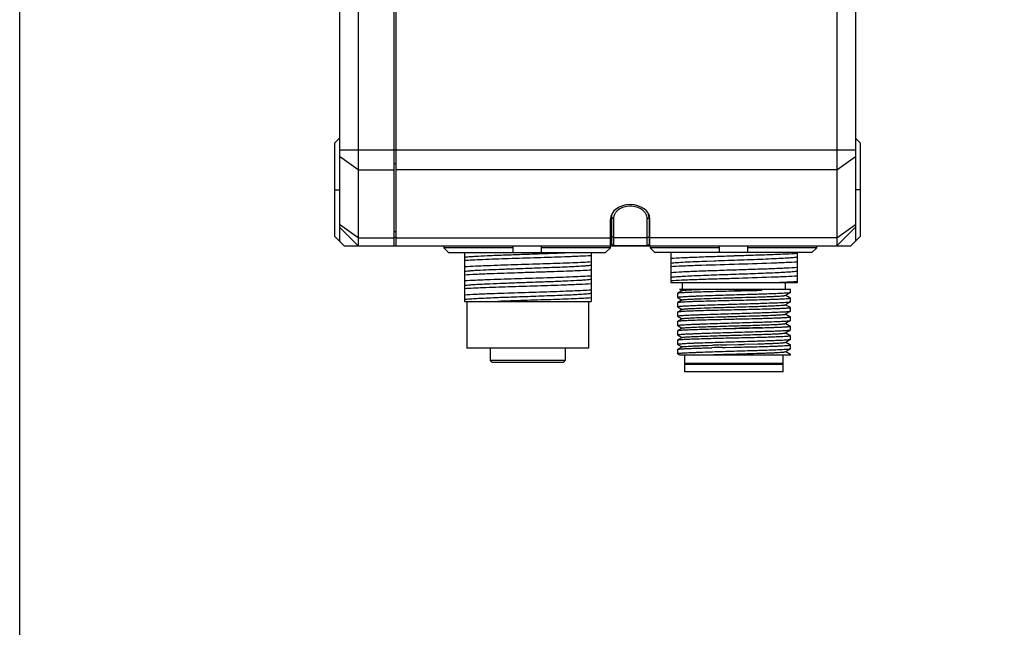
# Model space of a CAD drawing. Header units: millimetres. Extents: x 284 to 480, y -335 to -194.
# Tile 2 of 15: x 284 to 311, y -303 to -287. Entities that reach past the tile are written whole.
import ezdxf

# ---------------------------------------------------------------- set-up
doc = ezdxf.new("R2010")
doc.units = ezdxf.units.MM
doc.header["$LTSCALE"] = 23.1
doc.layers.get('0').update_dxf_attribs({"linetype": 'CONTINUOUS'})
doc.layers.add('00_COMPONENTS', color=7, linetype='CONTINUOUS')

msp = doc.modelspace()

# ---------------------------------------------------------------- linework, layer by layer
msp.add_lwpolyline([(284.4504, -193.6273), (479.5296, -193.6273), (479.5296, -335.4402), (284.4504, -335.4402)], close=True)
at = {"layer": '00_COMPONENTS', "color": 7}
for p, q in [((293.4723, -254.8258), (293.4723, -292.9258)), ((294.4223, -254.8258), (294.4223, -292.9258)), ((294.4723, -254.8008), (294.4723, -292.9258)), ((306.2223, -254.8008), (306.2223, -292.9258)), ((306.7223, -254.8008), (306.7223, -292.8008)), ((292.9723, -282.7262), (292.9723, -292.8008)), ((292.8473, -290.1758), (292.9723, -290.0508)), ((292.8473, -292.6758), (292.8473, -290.1758)), ((306.8473, -290.1758), (306.7223, -290.0508)), ((306.8473, -290.1758), (306.8473, -292.6758)), ((300.1973, -292.9258), (300.1973, -292.2107)), ((300.2223, -292.0926), (300.2223, -292.8753)), ((300.2723, -292.2005), (300.2723, -292.9253)), ((301.1723, -292.9253), (301.1723, -292.2005)), ((301.2223, -292.0926), (301.2223, -292.8753)), ((301.2473, -292.9258), (301.2473, -292.2107)), ((293.4723, -292.9258), (292.9723, -292.4258)), ((306.2223, -292.9258), (306.7223, -292.4258)), ((292.8473, -292.6758), (293.0973, -292.9258)), ((294.4723, -292.7008), (294.4223, -292.7008)), ((306.5973, -292.9258), (306.8473, -292.6758)), ((293.0973, -292.9258), (306.5973, -292.9258)), ((295.7538, -292.9258), (295.7538, -292.9758)), ((297.5973, -292.9758), (295.7538, -292.9758)), ((295.7538, -292.9758), (295.8806, -293.1008)), ((297.5973, -293.1008), (297.5973, -292.9258)), ((298.3473, -292.9258), (298.3473, -293.1008)), ((300.1908, -292.9758), (298.3473, -292.9758)), ((300.0639, -293.1008), (300.1908, -292.9758)), ((300.1908, -292.9758), (300.1908, -292.9258)), ((300.2723, -292.9253), (300.2223, -292.8753)), ((300.2223, -292.8753), (300.2228, -292.8763)), ((300.2228, -292.8763), (300.2448, -292.8979)), ((300.2448, -292.8979), (300.2637, -292.9166)), ((301.1723, -292.9253), (300.2723, -292.9253)), ((301.1723, -292.9253), (301.2223, -292.8753)), ((301.1871, -292.9105), (301.2061, -292.8917)), ((301.2061, -292.8917), (301.2218, -292.8763)), ((301.2218, -292.8763), (301.2223, -292.8753)), ((301.2538, -292.9258), (301.2538, -292.9758)), ((303.0973, -292.9758), (301.2538, -292.9758)), ((301.2538, -292.9758), (301.3806, -293.1008)), ((303.0973, -293.1008), (303.0973, -292.9258)), ((303.8473, -292.9258), (303.8473, -293.1008)), ((305.6908, -292.9758), (303.8473, -292.9758)), ((305.564, -293.1008), (305.6908, -292.9758)), ((305.6908, -292.9758), (305.6908, -292.9258)), ((295.8806, -293.1008), (300.064, -293.1008)), ((296.3005, -293.1008), (296.3005, -294.4009)), ((299.6755, -293.1008), (299.6755, -294.4008)), ((305.564, -293.1008), (301.3806, -293.1008)), ((301.8005, -293.1008), (301.8005, -293.9008)), ((302.7188, -293.3283), (302.7245, -293.3281)), ((302.7245, -293.3281), (302.7593, -293.3267)), ((302.7593, -293.3267), (302.7647, -293.3265)), ((302.7647, -293.3265), (302.9589, -293.3192)), ((302.9589, -293.3192), (302.9698, -293.3188)), ((302.9698, -293.3188), (302.9886, -293.3181)), ((302.9886, -293.3181), (302.9991, -293.3178)), ((302.9991, -293.3178), (303.0772, -293.3149)), ((303.0772, -293.3149), (303.0877, -293.3145)), ((303.0877, -293.3145), (303.1005, -293.3141)), ((303.1005, -293.3141), (303.1445, -293.3125)), ((303.4829, -293.1924), (303.488, -293.1922)), ((305.1755, -293.3429), (305.1755, -293.1008)), ((305.1755, -293.7179), (305.1755, -293.3436)), ((297.6769, -293.5276), (297.8608, -293.5212)), ((303.4829, -293.409), (303.488, -293.4088)), ((303.4829, -293.5673), (303.488, -293.5672)), ((303.4829, -293.7839), (303.488, -293.7838)), ((305.1755, -293.9008), (305.1755, -293.7186)), ((301.8005, -293.9008), (305.1755, -293.9008)), ((302.1026, -294.1126), (301.9898, -294.1778)), ((302.0324, -294.076), (302.0843, -294.106)), ((302.0325, -294.0758), (304.988, -294.0758)), ((302.0843, -294.106), (302.0991, -294.1146)), ((302.113, -294.0758), (302.113, -293.9008)), ((304.205, -294.0758), (304.2288, -294.1034)), ((304.2288, -294.0758), (304.2288, -294.1034)), ((304.863, -294.0758), (304.863, -293.9008)), ((304.988, -294.1673), (304.988, -294.0758)), ((296.3006, -294.4008), (299.6755, -294.4008)), ((296.363, -294.4008), (296.363, -295.6508)), ((299.613, -294.4008), (299.613, -295.6508)), ((301.988, -294.2995), (301.988, -294.1798)), ((301.9895, -294.3012), (301.997, -294.3055)), ((301.9895, -294.3012), (301.9921, -294.3023)), ((302.1025, -294.3626), (301.9897, -294.4278)), ((301.997, -294.3055), (302.0842, -294.3559)), ((302.0842, -294.3559), (302.0991, -294.3646)), ((304.8531, -294.2415), (304.9713, -294.1732)), ((304.8701, -294.2474), (304.8565, -294.2395)), ((304.9754, -294.3082), (304.8701, -294.2474)), ((304.9783, -294.3099), (304.9754, -294.3082)), ((304.9789, -294.3105), (304.9778, -294.3096)), ((304.988, -294.4173), (304.988, -294.3116)), ((301.988, -294.5495), (301.988, -294.4298)), ((301.9894, -294.5512), (301.997, -294.5555)), ((301.9894, -294.5512), (301.9921, -294.5523)), ((302.1025, -294.6126), (301.9898, -294.6777)), ((301.997, -294.5555), (302.0842, -294.6059)), ((302.0842, -294.6059), (302.0991, -294.6145)), ((304.8531, -294.4915), (304.9713, -294.4232)), ((304.8702, -294.4974), (304.8566, -294.4895)), ((304.9754, -294.5582), (304.8702, -294.4974)), ((304.9783, -294.5599), (304.9754, -294.5582)), ((304.9783, -294.5599), (304.9773, -294.5594)), ((304.9792, -294.5605), (304.9783, -294.5599)), ((304.988, -294.6673), (304.988, -294.5616)), ((301.988, -294.7995), (301.988, -294.6798)), ((301.988, -295.0495), (301.988, -294.9298)), ((301.9894, -294.8012), (301.997, -294.8055)), ((301.9894, -294.8012), (301.9921, -294.8023)), ((302.1026, -294.8625), (301.9898, -294.9277)), ((301.997, -294.8055), (302.0842, -294.8559)), ((302.0842, -294.8559), (302.0991, -294.8646)), ((304.8531, -294.7415), (304.9713, -294.6732)), ((304.8532, -294.9915), (304.9717, -294.923)), ((304.8701, -294.7474), (304.8566, -294.7395)), ((304.9754, -294.8082), (304.8701, -294.7474)), ((304.9783, -294.8099), (304.9754, -294.8082)), ((304.9789, -294.8104), (304.9777, -294.8095)), ((304.988, -294.9173), (304.988, -294.8116)), ((301.988, -295.0495), (301.9895, -295.0511)), ((301.988, -295.2995), (301.988, -295.1798)), ((301.9895, -295.0511), (301.9975, -295.0558)), ((302.1025, -295.1126), (301.9898, -295.1777)), ((301.9975, -295.0558), (302.0849, -295.1063)), ((302.0849, -295.1063), (302.0991, -295.1145)), ((304.8531, -295.2416), (304.9714, -295.1732)), ((304.8699, -294.9972), (304.8566, -294.9895)), ((304.9572, -295.0477), (304.8699, -294.9972)), ((304.9783, -295.0599), (304.9572, -295.0477)), ((304.988, -295.1673), (304.988, -295.0616)), ((301.988, -295.2995), (301.9894, -295.3011)), ((301.988, -295.5495), (301.988, -295.4298)), ((301.9894, -295.3011), (301.9974, -295.3057)), ((302.1025, -295.3625), (301.9898, -295.4277)), ((301.9974, -295.3057), (302.0848, -295.3563)), ((302.0848, -295.3563), (302.0991, -295.3645)), ((304.8531, -295.4916), (304.9714, -295.4232)), ((304.8699, -295.2472), (304.8566, -295.2395)), ((304.9754, -295.3082), (304.8699, -295.2472)), ((304.9783, -295.3099), (304.9754, -295.3082)), ((304.988, -295.4173), (304.988, -295.3116)), ((299.613, -295.6508), (296.363, -295.6508)), ((296.988, -295.6508), (296.988, -295.9758)), ((298.988, -295.6508), (298.988, -295.9758)), ((301.988, -295.7995), (301.988, -295.6798)), ((301.9894, -295.5512), (301.9974, -295.5558)), ((301.9894, -295.5512), (301.9921, -295.5523)), ((302.1026, -295.6125), (301.9898, -295.6777)), ((301.9974, -295.5558), (302.0848, -295.6063)), ((302.0848, -295.6063), (302.0991, -295.6146)), ((302.787, -295.5733), (302.9213, -295.5688)), ((302.8301, -295.6365), (302.8328, -295.6365)), ((302.8325, -295.6365), (302.8705, -295.6355)), ((302.8705, -295.6355), (302.8935, -295.6349)), ((303.1347, -295.5621), (303.1403, -295.5619)), ((303.1403, -295.5619), (303.1477, -295.5617)), ((303.1477, -295.5617), (303.1713, -295.561)), ((303.1713, -295.561), (303.2825, -295.5578)), ((303.1722, -295.628), (303.1833, -295.6278)), ((303.1833, -295.6278), (303.1857, -295.6277)), ((303.1857, -295.6277), (303.1907, -295.6276)), ((303.1907, -295.6276), (303.1932, -295.6275)), ((303.1931, -295.6275), (303.2467, -295.6263)), ((303.2467, -295.6263), (303.2541, -295.6261)), ((303.2504, -295.6262), (303.2541, -295.6261)), ((303.2541, -295.6261), (303.488, -295.6208)), ((303.2825, -295.5578), (303.2902, -295.5576)), ((303.2902, -295.5576), (303.2976, -295.5574)), ((303.2976, -295.5574), (303.6067, -295.5486)), ((303.6067, -295.5486), (303.6212, -295.5482)), ((303.6212, -295.5482), (303.7332, -295.5449)), ((303.7332, -295.5449), (303.7566, -295.5442)), ((303.7566, -295.5442), (304.1233, -295.5327)), ((304.1233, -295.5327), (304.2523, -295.5285)), ((304.8531, -295.7415), (304.9713, -295.6732)), ((304.8698, -295.4972), (304.8566, -295.4895)), ((304.9753, -295.5582), (304.8698, -295.4972)), ((304.9783, -295.5599), (304.9753, -295.5582)), ((304.988, -295.6673), (304.988, -295.5616)), ((298.988, -295.9758), (296.988, -295.9758)), ((297.038, -296.0258), (296.988, -295.9758)), ((298.938, -296.0258), (298.988, -295.9758)), ((301.9895, -295.8012), (301.9974, -295.8058)), ((301.9974, -295.8058), (302.0324, -295.826)), ((302.0324, -295.8258), (304.988, -295.8258)), ((302.1755, -296.0508), (302.1755, -295.8258)), ((304.8005, -296.0508), (304.8005, -295.8258)), ((304.8698, -295.7472), (304.8565, -295.7395)), ((304.9753, -295.8082), (304.8698, -295.7472)), ((304.9782, -295.8099), (304.9753, -295.8082)), ((304.9782, -295.8099), (304.9778, -295.8096)), ((304.9793, -295.8107), (304.9782, -295.8099)), ((304.988, -295.8258), (304.988, -295.8116)), ((298.938, -296.0258), (297.0381, -296.0258)), ((304.8005, -296.0508), (302.1755, -296.0508)), ((302.2005, -296.0758), (302.1755, -296.0508)), ((302.1755, -296.2758), (302.1755, -296.0758)), ((302.1756, -296.0758), (304.8005, -296.0758)), ((304.7755, -296.0758), (304.8005, -296.0508)), ((304.8005, -296.2758), (304.8005, -296.0758)), ((304.8005, -296.2758), (302.1756, -296.2758))]:
    msp.add_line(p, q, dxfattribs=at)
at = {"layer": '00_COMPONENTS', "color": 4}
for p, q in [((292.9723, -290.3651), (306.7223, -290.3651)), ((293.4723, -290.8955), (292.9723, -290.5419)), ((306.2223, -290.8955), (306.7223, -290.5419)), ((293.4723, -290.8955), (294.4223, -290.8955)), ((294.4723, -290.7364), (294.4223, -290.7364)), ((306.2223, -290.8955), (294.4723, -290.8955)), ((292.8473, -291.4258), (292.9723, -291.4258)), ((306.8473, -291.4258), (306.7223, -291.4258)), ((300.2723, -292.2005), (300.2223, -292.1651)), ((301.1723, -292.2005), (301.2223, -292.1651)), ((293.4723, -292.7061), (292.9723, -292.3526)), ((294.4723, -292.547), (294.4223, -292.547)), ((306.2223, -292.7061), (306.7223, -292.3526)), ((293.4723, -292.7061), (294.4223, -292.7061)), ((294.4723, -292.7061), (300.1973, -292.7061)), ((300.2723, -292.7056), (300.2223, -292.6702)), ((301.1723, -292.7056), (300.2723, -292.7056)), ((301.1723, -292.7056), (301.2223, -292.6702)), ((306.2223, -292.7061), (301.2473, -292.7061))]:
    msp.add_line(p, q, dxfattribs=at)
at = {"layer": '00_COMPONENTS', "color": 7}
for centre, radius, start, end in [((306.065, -419.4004), 123.8062, 91.338879, 91.467891), ((305.6898, -379.3756), 83.8525, 91.746161, 91.892015)]:
    msp.add_arc(centre, radius, start, end, dxfattribs=at)
msp.add_ellipse((300.7223, -292.2116), major_axis=(0.525, 0), ratio=0.7434961, start_param=0.0022291, end_param=3.1393564, dxfattribs=at)
for points, knots in [([(300.2676, -292.0164), (300.2533, -292.0389), (300.2304, -292.0868), (300.2223, -292.1394), (300.2223, -292.1651)], [0, 0, 0, 0, 0.5092542, 1, 1, 1, 1]), ([(301.1723, -292.2005), (301.1723, -292.178), (301.166, -292.1321), (301.1384, -292.0673), (301.0945, -292.0086), (301.0161, -291.9401), (300.8902, -291.8813), (300.7222, -291.858), (300.5543, -291.8813), (300.4284, -291.9402), (300.35, -292.0087), (300.3061, -292.0674), (300.2786, -292.1322), (300.2723, -292.178), (300.2723, -292.2005)], [0, 0, 0, 0, 0.0546583, 0.1107848, 0.1694492, 0.2311116, 0.3621972, 0.5000462, 0.6378928, 0.768972, 0.8306303, 0.8892916, 0.9454071, 1, 1, 1, 1]), ([(301.2223, -292.1651), (301.2223, -292.1394), (301.2142, -292.0868), (301.1913, -292.0389), (301.177, -292.0165)], [0, 0, 0, 0, 0.4910069, 1, 1, 1, 1]), ([(299.6755, -293.1846), (299.5762, -293.1914), (299.3429, -293.2032), (298.8667, -293.2219), (298.2326, -293.2423), (297.5035, -293.265), (296.9256, -293.2845), (296.5341, -293.3015), (296.3715, -293.3103), (296.3005, -293.3152)], [0, 0, 0, 0, 0.0884582, 0.2074184, 0.4233227, 0.6519231, 0.8553696, 0.9368114, 1, 1, 1, 1]), ([(296.3005, -293.4736), (296.3999, -293.4668), (296.6332, -293.4552), (297.1094, -293.4364), (297.7435, -293.4159), (298.4726, -293.3933), (299.0504, -293.3738), (299.4419, -293.3568), (299.6046, -293.348), (299.6755, -293.3431)], [0, 0, 0, 0, 0.0884581, 0.2074182, 0.4233225, 0.6519229, 0.8553692, 0.9368109, 1, 1, 1, 1]), ([(296.3008, -293.225), (296.318, -293.2215), (296.3619, -293.216), (296.4412, -293.2086), (296.5468, -293.201), (296.7343, -293.1899), (297.0173, -293.1773), (297.4011, -293.1621), (297.8244, -293.1473), (298.2588, -293.1321), (298.6749, -293.1172), (298.9429, -293.1066), (299.069, -293.1008)], [0, 0, 0, 0, 0.0189725, 0.0478515, 0.0862897, 0.1335443, 0.2511263, 0.3929209, 0.5492681, 0.7096851, 0.8633886, 1, 1, 1, 1]), ([(303.4829, -293.1924), (303.3125, -293.1984), (302.9842, -293.2093), (302.5225, -293.2266), (302.1321, -293.2426), (301.8996, -293.255), (301.8005, -293.2618)], [0, 0, 0, 0, 0.3039178, 0.5851871, 0.8230557, 1, 1, 1, 1]), ([(301.8005, -293.3831), (301.8166, -293.3801), (301.8562, -293.3751), (301.9623, -293.3651), (302.1428, -293.3538), (302.4094, -293.3407), (302.6094, -293.3326), (302.7188, -293.3283)], [0, 0, 0, 0, 0.0533659, 0.1297449, 0.3476005, 0.6429633, 1, 1, 1, 1]), ([(303.1445, -293.3125), (303.2614, -293.3084), (303.495, -293.3003), (303.8401, -293.288), (304.1698, -293.2762), (304.4701, -293.264), (304.7282, -293.2523), (304.9117, -293.2419), (305.0294, -293.233), (305.0935, -293.2272), (305.1405, -293.2214), (305.166, -293.2168), (305.1755, -293.2139)], [0, 0, 0, 0, 0.1725373, 0.3447165, 0.5092348, 0.6590745, 0.7879365, 0.8903167, 0.9301822, 0.9619349, 0.9852674, 1, 1, 1, 1]), ([(305.1755, -293.1271), (305.0762, -293.1338), (304.8429, -293.1455), (304.4513, -293.1609), (303.9882, -293.1765), (303.659, -293.1869), (303.488, -293.1922)], [0, 0, 0, 0, 0.1769188, 0.4148395, 0.6961494, 1, 1, 1, 1]), ([(303.488, -293.4088), (303.8173, -293.3984), (304.2804, -293.3841), (304.8429, -293.362), (305.0762, -293.3504), (305.1755, -293.3436)], [0, 0, 0, 0, 0.5851584, 0.8230781, 1, 1, 1, 1]), ([(296.3005, -293.6904), (296.3999, -293.6835), (296.6331, -293.6716), (296.9835, -293.6584), (297.3603, -293.6445), (297.7328, -293.6331), (298.116, -293.6212), (298.4938, -293.6085), (298.8504, -293.5973), (299.1709, -293.5853), (299.4419, -293.5733), (299.6046, -293.5648), (299.6755, -293.5599)], [0, 0, 0, 0, 0.0884617, 0.2074219, 0.3114309, 0.423327, 0.5384304, 0.6519268, 0.759068, 0.8553725, 0.9368138, 1, 1, 1, 1]), ([(296.3006, -293.6002), (296.317, -293.5968), (296.3588, -293.5915), (296.434, -293.5843), (296.5335, -293.577), (296.7102, -293.5663), (296.9773, -293.5541), (297.2036, -293.545), (297.3274, -293.5403)], [0, 0, 0, 0, 0.0489901, 0.122777, 0.2202276, 0.3398895, 0.6386556, 1, 1, 1, 1]), ([(297.3274, -293.5403), (297.3558, -293.5392), (297.4723, -293.5348), (297.5888, -293.5307), (297.6769, -293.5276)], [0, 0, 0, 0, 0.2436346, 1, 1, 1, 1]), ([(297.8608, -293.5212), (298.0687, -293.514), (298.3739, -293.5032), (298.7675, -293.4888), (299.0297, -293.4779), (299.2566, -293.4672), (299.4406, -293.4568), (299.5642, -293.4476), (299.6369, -293.4395), (299.6642, -293.4354), (299.6755, -293.4331)], [0, 0, 0, 0, 0.3434276, 0.5041058, 0.6501879, 0.7766402, 0.8791278, 0.9544559, 0.9810883, 1, 1, 1, 1]), ([(301.8005, -293.4702), (301.8996, -293.4635), (302.1321, -293.4522), (302.6929, -293.4311), (303.1547, -293.4182), (303.4829, -293.409)], [0, 0, 0, 0, 0.1769314, 0.4147936, 1, 1, 1, 1]), ([(303.4829, -293.5673), (303.3124, -293.5731), (302.9842, -293.5848), (302.5225, -293.6012), (302.1322, -293.618), (301.8996, -293.6298), (301.8005, -293.6368)], [0, 0, 0, 0, 0.3039179, 0.5851862, 0.8230567, 1, 1, 1, 1]), ([(301.8005, -293.758), (301.8123, -293.7558), (301.8403, -293.7521), (301.9129, -293.7443), (302.0334, -293.7355), (302.2111, -293.7253), (302.4283, -293.7151), (302.6783, -293.7047), (303.054, -293.6906), (303.4454, -293.6769), (303.8403, -293.6632), (304.1257, -293.6526), (304.3908, -293.6424), (304.6273, -293.6321), (304.8279, -293.6217), (304.9696, -293.613), (305.0604, -293.6054), (305.1102, -293.6002), (305.1472, -293.5952), (305.1676, -293.5912), (305.1755, -293.5889)], [0, 0, 0, 0, 0.0106462, 0.0250234, 0.0647617, 0.1179197, 0.1829221, 0.2577525, 0.3400221, 0.516584, 0.6053345, 0.6906927, 0.7700068, 0.8407798, 0.9008105, 0.9482548, 0.966773, 0.9816194, 0.9926875, 1, 1, 1, 1]), ([(305.1755, -293.5021), (305.0762, -293.5089), (304.8429, -293.5205), (304.4513, -293.5359), (303.9883, -293.5516), (303.659, -293.5618), (303.488, -293.5672)], [0, 0, 0, 0, 0.1769173, 0.4148352, 0.6961438, 1, 1, 1, 1]), ([(296.3005, -293.8486), (296.3999, -293.8418), (296.6332, -293.8301), (297.1094, -293.8113), (297.7435, -293.791), (298.4726, -293.7683), (299.0504, -293.7488), (299.4419, -293.7318), (299.6046, -293.723), (299.6755, -293.7181)], [0, 0, 0, 0, 0.0884581, 0.2074182, 0.4233226, 0.651923, 0.8553695, 0.9368113, 1, 1, 1, 1]), ([(296.3008, -293.9753), (296.3113, -293.9731), (296.3367, -293.9692), (296.404, -293.9615), (296.5179, -293.9529), (296.6872, -293.9429), (296.9405, -293.9305), (297.2792, -293.917), (297.6967, -293.9017), (298.1342, -293.8867), (298.5617, -293.8715), (298.9499, -293.8565), (299.2364, -293.8436), (299.4263, -293.8323), (299.5332, -293.8249), (299.6135, -293.8175), (299.658, -293.8118), (299.6754, -293.8082)], [0, 0, 0, 0, 0.0095454, 0.0228038, 0.0601445, 0.1108757, 0.173397, 0.2852382, 0.4117431, 0.5442846, 0.6738073, 0.7914293, 0.8891347, 0.9283933, 0.9602598, 0.9842296, 1, 1, 1, 1]), ([(301.8005, -293.8452), (301.8996, -293.8386), (302.1321, -293.8271), (302.5225, -293.8127), (302.9842, -293.7981), (303.3124, -293.7888), (303.4829, -293.7839)], [0, 0, 0, 0, 0.1769316, 0.4147927, 0.6960668, 1, 1, 1, 1]), ([(303.488, -293.7838), (303.8173, -293.7734), (304.2804, -293.7591), (304.8429, -293.737), (305.0762, -293.7254), (305.1755, -293.7186)], [0, 0, 0, 0, 0.585159, 0.8230789, 1, 1, 1, 1]), ([(305.1755, -293.8771), (305.1438, -293.8792), (304.9869, -293.8888), (304.8298, -293.8957), (304.7045, -293.9008)], [0, 0, 0, 0, 0.2022462, 1, 1, 1, 1]), ([(299.6755, -293.9347), (299.5762, -293.9413), (299.3429, -293.9533), (298.8667, -293.9719), (298.2326, -293.9924), (297.5034, -294.0149), (296.8546, -294.0372), (296.463, -294.0544), (296.3005, -294.0652)], [0, 0, 0, 0, 0.0884585, 0.2074189, 0.4233239, 0.6519248, 0.8553718, 1, 1, 1, 1]), ([(296.3005, -294.2236), (296.3999, -294.2169), (296.6332, -294.2051), (297.1094, -294.1864), (297.7435, -294.1659), (298.4726, -294.1433), (299.0504, -294.1238), (299.4419, -294.1068), (299.6046, -294.098), (299.6755, -294.0931)], [0, 0, 0, 0, 0.0884584, 0.2074184, 0.4233227, 0.651923, 0.8553694, 0.936811, 1, 1, 1, 1]), ([(301.9898, -294.1778), (301.9939, -294.1754), (302.0079, -294.173), (302.0347, -294.169), (302.075, -294.1656), (302.1279, -294.1619), (302.1932, -294.1583), (302.303, -294.153), (302.4657, -294.1471), (302.6871, -294.1402), (302.9374, -294.1337), (303.2077, -294.1271), (303.3934, -294.1229), (303.488, -294.1208)], [0, 0, 0, 0, 0.0094737, 0.0277132, 0.0546757, 0.0901554, 0.1338465, 0.1853597, 0.3099346, 0.4594061, 0.628386, 0.8107794, 1, 1, 1, 1]), ([(302.1026, -294.1126), (302.1045, -294.1115), (302.1103, -294.1098), (302.1276, -294.1063), (302.1606, -294.1026), (302.2132, -294.0982), (302.2826, -294.0937), (302.368, -294.0892), (302.4681, -294.0847), (302.5817, -294.0802), (302.6617, -294.0773), (302.7037, -294.0758)], [0, 0, 0, 0, 0.0110774, 0.0294064, 0.0881809, 0.1761562, 0.2920768, 0.4343767, 0.6013839, 0.7907939, 1, 1, 1, 1]), ([(304.2288, -294.1034), (304.1708, -294.1049), (303.9239, -294.1111), (303.6769, -294.1166), (303.488, -294.1208)], [0, 0, 0, 0, 0.2350632, 1, 1, 1, 1]), ([(303.488, -294.1199), (303.5524, -294.1184), (303.7993, -294.1127), (304.0463, -294.108), (304.2288, -294.1034)], [0, 0, 0, 0, 0.2605803, 1, 1, 1, 1]), ([(296.3006, -294.3502), (296.3112, -294.3481), (296.3367, -294.3443), (296.4041, -294.3367), (296.5179, -294.3279), (296.6872, -294.3178), (296.8963, -294.3078), (297.1387, -294.2975), (297.5063, -294.2833), (297.988, -294.2668), (298.4698, -294.2499), (298.8374, -294.236), (299.0798, -294.2256), (299.2888, -294.2156), (299.4582, -294.2056), (299.572, -294.1967), (299.6394, -294.1891), (299.6649, -294.1853), (299.6754, -294.1832)], [0, 0, 0, 0, 0.0096008, 0.0228989, 0.0601821, 0.1108714, 0.1734628, 0.2459573, 0.3261999, 0.5000151, 0.673806, 0.7540615, 0.8266015, 0.8891211, 0.9398156, 0.9771797, 0.9904613, 1, 1, 1, 1]), ([(299.6755, -294.3098), (299.6102, -294.3144), (299.4613, -294.3228), (299.1039, -294.3386), (298.574, -294.3567), (297.8942, -294.3777), (297.423, -294.3925), (297.1898, -294.4008)], [0, 0, 0, 0, 0.0790459, 0.1798274, 0.4313874, 0.7185446, 1, 1, 1, 1]), ([(301.988, -294.1798), (301.988, -294.1792), (301.9888, -294.1784), (301.9895, -294.1779), (301.9898, -294.1778)], [0, 0, 0, 0, 0.6634521, 1, 1, 1, 1]), ([(303.488, -294.2327), (303.3905, -294.2357), (303.1992, -294.2416), (302.9214, -294.2502), (302.7017, -294.2575), (302.5395, -294.2633), (302.4308, -294.2676), (302.3323, -294.2717), (302.2448, -294.2758), (302.1694, -294.2797), (302.1066, -294.2837), (302.0572, -294.2875), (302.0245, -294.2908), (302.0055, -294.2935), (301.9962, -294.2954), (301.991, -294.2969), (301.988, -294.2987), (301.988, -294.2995)], [0, 0, 0, 0, 0.1948076, 0.3821215, 0.5547773, 0.6335022, 0.7061352, 0.7719741, 0.8303906, 0.8808223, 0.9227893, 0.9558972, 0.9798363, 0.9883099, 0.9944399, 0.9982601, 1, 1, 1, 1]), ([(301.9898, -294.4278), (301.9938, -294.4254), (302.0078, -294.4231), (302.0346, -294.419), (302.0749, -294.4156), (302.1277, -294.4119), (302.193, -294.4083), (302.2699, -294.4046), (302.3579, -294.401), (302.4949, -294.3961), (302.6869, -294.3903), (302.9373, -294.3837), (303.2076, -294.3771), (303.3934, -294.373), (303.488, -294.3708)], [0, 0, 0, 0, 0.0094298, 0.0276408, 0.0545807, 0.0900411, 0.1337183, 0.1852212, 0.2440921, 0.3097963, 0.4592838, 0.6282974, 0.8107236, 1, 1, 1, 1]), ([(302.1025, -294.3626), (302.1064, -294.3604), (302.1193, -294.358), (302.144, -294.3542), (302.1812, -294.3508), (302.2298, -294.347), (302.2898, -294.3434), (302.3604, -294.3396), (302.4412, -294.3359), (302.6046, -294.3291), (302.8643, -294.3202), (303.2243, -294.3093), (303.6047, -294.2984), (303.9207, -294.2891), (304.1605, -294.2815), (304.322, -294.2759), (304.4664, -294.2703), (304.5907, -294.2648), (304.6924, -294.2593), (304.762, -294.2545), (304.8049, -294.2504), (304.8272, -294.2477), (304.8425, -294.245), (304.8506, -294.243), (304.8531, -294.2415)], [0, 0, 0, 0, 0.0048163, 0.0139785, 0.0274902, 0.0452748, 0.0671513, 0.0929063, 0.1223292, 0.1551797, 0.2710304, 0.4053717, 0.5473427, 0.6854945, 0.7496139, 0.8086822, 0.8614727, 0.9069527, 0.944186, 0.9724112, 0.982982, 0.9911181, 0.9967853, 1, 1, 1, 1]), ([(304.2334, -294.2089), (304.1751, -294.2109), (303.9266, -294.2193), (303.6782, -294.2269), (303.488, -294.2327)], [0, 0, 0, 0, 0.2348637, 1, 1, 1, 1]), ([(303.488, -294.3708), (303.5529, -294.3694), (303.8013, -294.3636), (304.0498, -294.358), (304.2334, -294.3533)], [0, 0, 0, 0, 0.260897, 1, 1, 1, 1]), ([(304.9577, -294.1753), (304.9257, -294.1795), (304.8409, -294.1852), (304.6854, -294.1933), (304.476, -294.2012), (304.3193, -294.2063), (304.2334, -294.2089)], [0, 0, 0, 0, 0.1332569, 0.3513609, 0.6446489, 1, 1, 1, 1]), ([(304.2334, -294.3533), (304.2881, -294.3516), (304.3923, -294.3483), (304.5398, -294.3432), (304.6692, -294.338), (304.7783, -294.333), (304.8556, -294.3285), (304.9058, -294.3248), (304.9346, -294.3223), (304.9568, -294.3199), (304.9735, -294.3173), (304.9823, -294.3153), (304.988, -294.313), (304.988, -294.3116)], [0, 0, 0, 0, 0.2168323, 0.4129774, 0.5850682, 0.7301503, 0.8457435, 0.8918496, 0.9298963, 0.9597361, 0.9812754, 0.9945224, 1, 1, 1, 1]), ([(304.988, -294.1673), (304.988, -294.1682), (304.9849, -294.1701), (304.9794, -294.1716), (304.9697, -294.1736), (304.9621, -294.1747), (304.9577, -294.1753)], [0, 0, 0, 0, 0.0863548, 0.2757758, 0.5798063, 1, 1, 1, 1]), ([(304.9655, -294.3169), (304.9679, -294.3164), (304.9719, -294.3155), (304.9762, -294.3139), (304.9794, -294.3126), (304.9792, -294.3108), (304.9789, -294.3105)], [0, 0, 0, 0, 0.4399832, 0.7373961, 0.9019125, 1, 1, 1, 1]), ([(304.988, -294.3116), (304.988, -294.311), (304.9865, -294.3096), (304.9809, -294.3076), (304.9753, -294.3064), (304.9709, -294.3056)], [0, 0, 0, 0, 0.099153, 0.2901403, 1, 1, 1, 1]), ([(301.988, -294.4298), (301.988, -294.4292), (301.9888, -294.4284), (301.9895, -294.4279), (301.9898, -294.4278)], [0, 0, 0, 0, 0.6643612, 1, 1, 1, 1]), ([(303.488, -294.4827), (303.3905, -294.4857), (303.1992, -294.4916), (302.9214, -294.5002), (302.7017, -294.5075), (302.5395, -294.5133), (302.4308, -294.5176), (302.3323, -294.5217), (302.2448, -294.5257), (302.1694, -294.5297), (302.1066, -294.5337), (302.0572, -294.5375), (302.0245, -294.5408), (302.0055, -294.5435), (301.9962, -294.5454), (301.991, -294.5469), (301.988, -294.5487), (301.988, -294.5495)], [0, 0, 0, 0, 0.1948076, 0.3821216, 0.5547773, 0.6335022, 0.7061352, 0.7719741, 0.8303905, 0.8808225, 0.9227894, 0.955897, 0.9798363, 0.98831, 0.9944402, 0.9982605, 1, 1, 1, 1]), ([(301.9898, -294.6777), (301.9939, -294.6754), (302.0079, -294.673), (302.0347, -294.6691), (302.0751, -294.6656), (302.1279, -294.6619), (302.1932, -294.6582), (302.303, -294.6531), (302.4657, -294.647), (302.6871, -294.6403), (302.9374, -294.6336), (303.2077, -294.6272), (303.3934, -294.6229), (303.488, -294.6207)], [0, 0, 0, 0, 0.0094699, 0.0277054, 0.0546702, 0.0901526, 0.1338423, 0.1853554, 0.3099312, 0.4594027, 0.6283851, 0.8107705, 1, 1, 1, 1]), ([(302.1025, -294.6126), (302.1064, -294.6103), (302.1194, -294.608), (302.1442, -294.6042), (302.1813, -294.6008), (302.23, -294.597), (302.29, -294.5933), (302.3607, -294.5896), (302.4414, -294.5859), (302.6049, -294.579), (302.8646, -294.5702), (303.2245, -294.5593), (303.6049, -294.5484), (303.9208, -294.5391), (304.1606, -294.5315), (304.3221, -294.5259), (304.4664, -294.5203), (304.5907, -294.5148), (304.6924, -294.5093), (304.762, -294.5045), (304.8049, -294.5004), (304.8272, -294.4978), (304.8425, -294.495), (304.8505, -294.493), (304.8531, -294.4915)], [0, 0, 0, 0, 0.0048349, 0.0140243, 0.0275486, 0.0453307, 0.0672184, 0.0929925, 0.1224228, 0.1552661, 0.2711292, 0.4054571, 0.5474093, 0.6855397, 0.7496467, 0.8086978, 0.8614907, 0.9069552, 0.9441796, 0.9724162, 0.9829806, 0.9911082, 0.9967742, 1, 1, 1, 1]), ([(304.2334, -294.4589), (304.1751, -294.4609), (303.9266, -294.4693), (303.6782, -294.4769), (303.488, -294.4827)], [0, 0, 0, 0, 0.2348637, 1, 1, 1, 1]), ([(303.488, -294.6207), (303.5529, -294.6193), (303.8013, -294.6138), (304.0498, -294.608), (304.2334, -294.6033)], [0, 0, 0, 0, 0.260897, 1, 1, 1, 1]), ([(304.9571, -294.4253), (304.9251, -294.4295), (304.8402, -294.4353), (304.6846, -294.4433), (304.4756, -294.4512), (304.3191, -294.4563), (304.2334, -294.4589)], [0, 0, 0, 0, 0.133738, 0.3519735, 0.6450802, 1, 1, 1, 1]), ([(304.2334, -294.6033), (304.2881, -294.6016), (304.3923, -294.5983), (304.5398, -294.5931), (304.6692, -294.588), (304.7783, -294.583), (304.8556, -294.5785), (304.9058, -294.5749), (304.9346, -294.5723), (304.9568, -294.5699), (304.9735, -294.5673), (304.9823, -294.5653), (304.988, -294.563), (304.988, -294.5616)], [0, 0, 0, 0, 0.2168316, 0.4129762, 0.5850668, 0.7301485, 0.8457411, 0.8918471, 0.9298942, 0.9597346, 0.9812749, 0.9945228, 1, 1, 1, 1]), ([(304.988, -294.4173), (304.988, -294.4182), (304.9848, -294.4201), (304.9793, -294.4216), (304.9693, -294.4237), (304.9616, -294.4247), (304.9571, -294.4253)], [0, 0, 0, 0, 0.0860058, 0.2754052, 0.5795709, 1, 1, 1, 1]), ([(304.988, -294.6673), (304.988, -294.6682), (304.9849, -294.6701), (304.9794, -294.6716), (304.9696, -294.6736), (304.962, -294.6747), (304.9575, -294.6753)], [0, 0, 0, 0, 0.0862446, 0.275656, 0.5797287, 1, 1, 1, 1]), ([(304.9658, -294.5672), (304.9682, -294.5667), (304.9719, -294.5659), (304.9764, -294.5644), (304.9788, -294.5634), (304.9802, -294.5618), (304.9795, -294.5608), (304.9792, -294.5605)], [0, 0, 0, 0, 0.4412641, 0.6750082, 0.8285653, 0.9160998, 1, 1, 1, 1]), ([(304.988, -294.5616), (304.988, -294.561), (304.9865, -294.5596), (304.9809, -294.5576), (304.9753, -294.5564), (304.971, -294.5557)], [0, 0, 0, 0, 0.0991707, 0.2901486, 1, 1, 1, 1]), ([(301.988, -294.6798), (301.988, -294.6792), (301.9888, -294.6784), (301.9895, -294.6779), (301.9898, -294.6777)], [0, 0, 0, 0, 0.6643508, 1, 1, 1, 1]), ([(303.488, -294.7327), (303.3905, -294.7357), (303.1992, -294.7416), (302.9214, -294.7502), (302.7017, -294.7575), (302.5395, -294.7633), (302.4308, -294.7676), (302.3323, -294.7717), (302.2448, -294.7757), (302.1694, -294.7797), (302.1066, -294.7837), (302.0572, -294.7875), (302.0245, -294.7908), (302.0055, -294.7935), (301.9962, -294.7954), (301.991, -294.7969), (301.988, -294.7987), (301.988, -294.7995)], [0, 0, 0, 0, 0.1948077, 0.3821218, 0.5547776, 0.6335026, 0.7061357, 0.7719745, 0.8303909, 0.8808231, 0.9227899, 0.9558973, 0.9798368, 0.9883108, 0.9944411, 0.9982612, 1, 1, 1, 1]), ([(301.988, -294.9298), (301.988, -294.9292), (301.9888, -294.9284), (301.9895, -294.9279), (301.9898, -294.9277)], [0, 0, 0, 0, 0.6634627, 1, 1, 1, 1]), ([(301.9898, -294.9277), (301.9939, -294.9254), (302.008, -294.923), (302.0349, -294.919), (302.0753, -294.9156), (302.1282, -294.9119), (302.1935, -294.9082), (302.3033, -294.9031), (302.4659, -294.897), (302.6873, -294.8903), (302.9376, -294.8836), (303.2078, -294.8772), (303.3935, -294.8729), (303.488, -294.8707)], [0, 0, 0, 0, 0.0095172, 0.0277918, 0.0547876, 0.0902952, 0.1340038, 0.1855284, 0.3101066, 0.4595575, 0.6284996, 0.8108313, 1, 1, 1, 1]), ([(302.1026, -294.8625), (302.1064, -294.8603), (302.1195, -294.858), (302.1443, -294.8542), (302.1816, -294.8508), (302.2303, -294.847), (302.2903, -294.8433), (302.3911, -294.838), (302.5783, -294.83), (302.865, -294.8202), (303.2249, -294.8093), (303.6052, -294.7984), (303.921, -294.7892), (304.1608, -294.7814), (304.3222, -294.7759), (304.4665, -294.7703), (304.5907, -294.7648), (304.6924, -294.7593), (304.762, -294.7545), (304.8049, -294.7504), (304.8272, -294.7477), (304.8425, -294.745), (304.8505, -294.743), (304.8531, -294.7415)], [0, 0, 0, 0, 0.0048496, 0.014067, 0.027623, 0.0454231, 0.0673152, 0.0931063, 0.1554085, 0.2712802, 0.4055953, 0.5475259, 0.6856204, 0.7497182, 0.8087475, 0.8615243, 0.9069873, 0.9441894, 0.972428, 0.9829982, 0.9911224, 0.9967796, 1, 1, 1, 1]), ([(304.2334, -294.7089), (304.1751, -294.7109), (303.9266, -294.7194), (303.6782, -294.7269), (303.488, -294.7327)], [0, 0, 0, 0, 0.2348638, 1, 1, 1, 1]), ([(303.488, -294.8707), (303.5529, -294.8692), (303.8013, -294.8638), (304.0498, -294.8579), (304.2334, -294.8532)], [0, 0, 0, 0, 0.260897, 1, 1, 1, 1]), ([(304.9575, -294.6753), (304.9256, -294.6795), (304.8407, -294.6853), (304.6852, -294.6933), (304.4759, -294.7012), (304.3192, -294.7063), (304.2334, -294.7089)], [0, 0, 0, 0, 0.1333891, 0.3515294, 0.6447674, 1, 1, 1, 1]), ([(304.2334, -294.8532), (304.2881, -294.8516), (304.3923, -294.8483), (304.5398, -294.8431), (304.6692, -294.838), (304.7783, -294.833), (304.8556, -294.8285), (304.9058, -294.8248), (304.9346, -294.8223), (304.9568, -294.8199), (304.9735, -294.8173), (304.9823, -294.8153), (304.988, -294.813), (304.988, -294.8116)], [0, 0, 0, 0, 0.2168323, 0.4129777, 0.5850687, 0.7301509, 0.8457444, 0.8918506, 0.9298975, 0.9597374, 0.9812767, 0.9945234, 1, 1, 1, 1]), ([(304.9654, -294.9242), (304.9531, -294.926), (304.9225, -294.9292), (304.8392, -294.9356), (304.696, -294.9427), (304.4826, -294.9511), (304.3219, -294.9562), (304.2334, -294.9589)], [0, 0, 0, 0, 0.0511698, 0.1258109, 0.3418575, 0.6379429, 1, 1, 1, 1]), ([(304.9652, -294.8169), (304.9676, -294.8164), (304.9716, -294.8156), (304.976, -294.814), (304.9792, -294.8127), (304.9792, -294.8109), (304.9789, -294.8104)], [0, 0, 0, 0, 0.4369142, 0.7344957, 0.9019834, 1, 1, 1, 1]), ([(304.988, -294.9173), (304.988, -294.918), (304.9858, -294.9197), (304.9786, -294.9219), (304.9711, -294.9233), (304.9654, -294.9242)], [0, 0, 0, 0, 0.092412, 0.282534, 1, 1, 1, 1]), ([(304.988, -294.8116), (304.988, -294.811), (304.9865, -294.8096), (304.9809, -294.8076), (304.9753, -294.8064), (304.971, -294.8057)], [0, 0, 0, 0, 0.0992559, 0.290257, 1, 1, 1, 1]), ([(303.488, -294.9829), (303.3905, -294.9858), (303.1992, -294.9915), (302.9214, -295.0003), (302.7017, -295.0075), (302.5395, -295.0134), (302.4308, -295.0175), (302.3323, -295.0217), (302.2448, -295.0258), (302.1694, -295.0298), (302.1066, -295.0337), (302.0572, -295.0374), (302.0245, -295.0408), (302.0055, -295.0435), (301.9962, -295.0454), (301.991, -295.0469), (301.988, -295.0486), (301.988, -295.0495)], [0, 0, 0, 0, 0.19481, 0.3821275, 0.5547851, 0.6335109, 0.7061441, 0.771985, 0.8304011, 0.8808349, 0.9228019, 0.9559074, 0.9798521, 0.9883244, 0.9944547, 0.9982716, 1, 1, 1, 1]), ([(301.988, -295.1798), (301.988, -295.1792), (301.9888, -295.1784), (301.9895, -295.1779), (301.9898, -295.1777)], [0, 0, 0, 0, 0.6647142, 1, 1, 1, 1]), ([(301.9898, -295.1777), (301.9939, -295.1754), (302.0079, -295.173), (302.0347, -295.1691), (302.075, -295.1656), (302.1279, -295.1618), (302.1932, -295.1583), (302.2701, -295.1546), (302.3581, -295.151), (302.495, -295.1462), (302.687, -295.1402), (302.9374, -295.1337), (303.2077, -295.1271), (303.3934, -295.1229), (303.488, -295.1208)], [0, 0, 0, 0, 0.0094587, 0.0276886, 0.0546489, 0.0901256, 0.1338128, 0.1853242, 0.2441969, 0.3099008, 0.4593766, 0.6283645, 0.8107681, 1, 1, 1, 1]), ([(302.1025, -295.1125), (302.1064, -295.1103), (302.1195, -295.1081), (302.1445, -295.1044), (302.1818, -295.1011), (302.2305, -295.0974), (302.2904, -295.0937), (302.3609, -295.0897), (302.4415, -295.0858), (302.5672, -295.0807), (302.7435, -295.0746), (302.9731, -295.0672), (303.2209, -295.0593), (303.4779, -295.0522), (303.735, -295.045), (303.9828, -295.0373), (304.2123, -295.0297), (304.4154, -295.0229), (304.5646, -295.0164), (304.6656, -295.0109), (304.7257, -295.0071), (304.7744, -295.0033), (304.8114, -294.9999), (304.836, -294.9962), (304.849, -294.994), (304.8528, -294.9918)], [0, 0, 0, 0, 0.0048489, 0.01413, 0.027742, 0.0455378, 0.0673672, 0.093068, 0.1224527, 0.1553072, 0.2301061, 0.3145173, 0.4055733, 0.5000809, 0.5945754, 0.6857132, 0.7701349, 0.8447122, 0.9070093, 0.9328665, 0.9548281, 0.9726186, 0.9860931, 0.9952134, 1, 1, 1, 1]), ([(304.2334, -294.9589), (304.1751, -294.961), (303.9266, -294.9694), (303.6782, -294.9771), (303.488, -294.9829)], [0, 0, 0, 0, 0.2348639, 1, 1, 1, 1]), ([(304.2334, -295.1032), (304.1751, -295.1047), (303.9266, -295.1109), (303.6782, -295.1165), (303.488, -295.1208)], [0, 0, 0, 0, 0.2348531, 1, 1, 1, 1]), ([(303.488, -295.1198), (303.5528, -295.1183), (303.8013, -295.1126), (304.0498, -295.1079), (304.2334, -295.1032)], [0, 0, 0, 0, 0.2607246, 1, 1, 1, 1]), ([(304.2334, -295.1032), (304.2881, -295.1016), (304.3923, -295.0983), (304.5398, -295.0931), (304.6692, -295.088), (304.7783, -295.083), (304.8556, -295.0785), (304.9058, -295.0749), (304.9346, -295.0723), (304.9568, -295.0699), (304.9735, -295.0673), (304.9823, -295.0653), (304.988, -295.063), (304.988, -295.0616)], [0, 0, 0, 0, 0.2168071, 0.4129805, 0.5850554, 0.7301444, 0.8457401, 0.8918436, 0.9298933, 0.9597328, 0.9812695, 0.994521, 1, 1, 1, 1]), ([(304.9571, -295.1753), (304.9251, -295.1795), (304.8402, -295.1853), (304.6847, -295.1933), (304.4756, -295.2012), (304.3191, -295.2063), (304.2334, -295.2089)], [0, 0, 0, 0, 0.1337242, 0.3519558, 0.6450677, 1, 1, 1, 1]), ([(304.988, -295.1673), (304.988, -295.1682), (304.9848, -295.1701), (304.9793, -295.1716), (304.9693, -295.1737), (304.9616, -295.1747), (304.9571, -295.1753)], [0, 0, 0, 0, 0.0859966, 0.2753931, 0.5795619, 1, 1, 1, 1]), ([(304.9691, -295.0664), (304.9683, -295.0666), (304.9643, -295.0674), (304.9604, -295.0681), (304.9573, -295.0686)], [0, 0, 0, 0, 0.2160786, 1, 1, 1, 1]), ([(304.9765, -295.0642), (304.976, -295.0644), (304.9736, -295.0653), (304.9711, -295.0659), (304.9691, -295.0664)], [0, 0, 0, 0, 0.1985718, 1, 1, 1, 1]), ([(304.988, -295.0616), (304.988, -295.0599), (304.9802, -295.0575), (304.9755, -295.0564), (304.9712, -295.0557)], [0, 0, 0, 0, 0.2842821, 1, 1, 1, 1]), ([(304.9779, -295.0599), (304.9787, -295.0603), (304.9805, -295.0627), (304.9776, -295.0638), (304.9765, -295.0642)], [0, 0, 0, 0, 0.417243, 1, 1, 1, 1]), ([(303.488, -295.2328), (303.3905, -295.2357), (303.1992, -295.2415), (302.9214, -295.2503), (302.7017, -295.2575), (302.5395, -295.2634), (302.4308, -295.2676), (302.3323, -295.2717), (302.2448, -295.2757), (302.1694, -295.2798), (302.1066, -295.2837), (302.0572, -295.2874), (302.0245, -295.2908), (302.0055, -295.2935), (301.9962, -295.2954), (301.991, -295.2969), (301.988, -295.2986), (301.988, -295.2995)], [0, 0, 0, 0, 0.1948094, 0.3821266, 0.5547837, 0.6335094, 0.7061427, 0.7719831, 0.830399, 0.8808329, 0.9228001, 0.955905, 0.9798489, 0.9883215, 0.9944525, 0.9982705, 1, 1, 1, 1]), ([(301.988, -295.4298), (301.988, -295.4292), (301.9888, -295.4284), (301.9895, -295.4279), (301.9898, -295.4277)], [0, 0, 0, 0, 0.6638321, 1, 1, 1, 1]), ([(301.9898, -295.4277), (301.9939, -295.4254), (302.008, -295.423), (302.0348, -295.4191), (302.0752, -295.4156), (302.1281, -295.4118), (302.1934, -295.4082), (302.2703, -295.4046), (302.3583, -295.401), (302.4953, -295.3961), (302.6872, -295.3903), (302.9375, -295.3836), (303.2077, -295.3771), (303.3935, -295.373), (303.488, -295.3708)], [0, 0, 0, 0, 0.009498, 0.0277593, 0.0547432, 0.0902408, 0.1339437, 0.1854618, 0.2443392, 0.3100411, 0.4594994, 0.628457, 0.8108083, 1, 1, 1, 1]), ([(302.1032, -295.3629), (302.1071, -295.3607), (302.1199, -295.3583), (302.1446, -295.3543), (302.1816, -295.3507), (302.2302, -295.347), (302.2903, -295.3434), (302.3912, -295.3382), (302.5405, -295.3319), (302.7436, -295.3242), (302.9731, -295.317), (303.2209, -295.3096), (303.4779, -295.3022), (303.7349, -295.2945), (303.9826, -295.2874), (304.2122, -295.2799), (304.4153, -295.2725), (304.5646, -295.2661), (304.6654, -295.2608), (304.7254, -295.2572), (304.7741, -295.2534), (304.8114, -295.2499), (304.8362, -295.2461), (304.8493, -295.2438), (304.8531, -295.2416)], [0, 0, 0, 0, 0.0048158, 0.0139475, 0.0274142, 0.045185, 0.0671163, 0.0929474, 0.1552556, 0.2299014, 0.3143204, 0.4054277, 0.4999126, 0.5944029, 0.6854793, 0.7698894, 0.8446178, 0.9069055, 0.9326815, 0.9545646, 0.9723666, 0.9859316, 0.9951558, 1, 1, 1, 1]), ([(304.2334, -295.2089), (304.1751, -295.2109), (303.9266, -295.2194), (303.6782, -295.2269), (303.488, -295.2328)], [0, 0, 0, 0, 0.234864, 1, 1, 1, 1]), ([(303.488, -295.3708), (303.5529, -295.3694), (303.8013, -295.3636), (304.0498, -295.358), (304.2334, -295.3532)], [0, 0, 0, 0, 0.260897, 1, 1, 1, 1]), ([(304.2334, -295.3532), (304.2881, -295.3516), (304.3923, -295.3483), (304.5398, -295.3432), (304.6692, -295.338), (304.7783, -295.333), (304.8556, -295.3285), (304.9058, -295.3249), (304.9346, -295.3223), (304.9568, -295.3199), (304.9735, -295.3173), (304.9823, -295.3153), (304.988, -295.313), (304.988, -295.3116)], [0, 0, 0, 0, 0.2168315, 0.4129762, 0.5850666, 0.7301483, 0.8457409, 0.8918467, 0.9298933, 0.9597332, 0.981273, 0.9945208, 1, 1, 1, 1]), ([(304.9575, -295.4253), (304.9256, -295.4295), (304.8407, -295.4353), (304.6852, -295.4433), (304.4759, -295.4512), (304.3193, -295.4563), (304.2334, -295.4589)], [0, 0, 0, 0, 0.1333806, 0.3515186, 0.6447599, 1, 1, 1, 1]), ([(304.988, -295.4173), (304.988, -295.4182), (304.9849, -295.4201), (304.9794, -295.4216), (304.9696, -295.4236), (304.962, -295.4247), (304.9575, -295.4253)], [0, 0, 0, 0, 0.0862612, 0.2756741, 0.5797404, 1, 1, 1, 1]), ([(304.9785, -295.3129), (304.9773, -295.314), (304.9727, -295.3155), (304.9682, -295.3166), (304.9653, -295.3172)], [0, 0, 0, 0, 0.3570797, 1, 1, 1, 1]), ([(304.988, -295.3116), (304.988, -295.311), (304.9865, -295.3096), (304.9809, -295.3076), (304.9754, -295.3064), (304.9711, -295.3057)], [0, 0, 0, 0, 0.0993627, 0.2903742, 1, 1, 1, 1]), ([(304.9777, -295.3099), (304.9783, -295.3102), (304.9797, -295.3111), (304.979, -295.3126), (304.9785, -295.3129)], [0, 0, 0, 0, 0.5642909, 1, 1, 1, 1]), ([(303.488, -295.4827), (303.3905, -295.4857), (303.1992, -295.4916), (302.9214, -295.5002), (302.7017, -295.5075), (302.5395, -295.5133), (302.4308, -295.5176), (302.3323, -295.5217), (302.2448, -295.5257), (302.1694, -295.5297), (302.1066, -295.5337), (302.0572, -295.5375), (302.0245, -295.5408), (302.0055, -295.5435), (301.9962, -295.5454), (301.991, -295.5469), (301.988, -295.5487), (301.988, -295.5495)], [0, 0, 0, 0, 0.1948077, 0.3821218, 0.5547776, 0.6335026, 0.7061358, 0.7719745, 0.8303908, 0.8808231, 0.92279, 0.9558972, 0.9798368, 0.9883109, 0.9944413, 0.9982615, 1, 1, 1, 1]), ([(301.988, -295.6798), (301.988, -295.6792), (301.9888, -295.6784), (301.9895, -295.6779), (301.9898, -295.6777)], [0, 0, 0, 0, 0.6638541, 1, 1, 1, 1]), ([(301.9898, -295.6777), (301.9923, -295.6763), (302.0001, -295.6743), (302.0149, -295.6717), (302.0364, -295.6692), (302.0777, -295.6653), (302.1448, -295.6607), (302.2429, -295.6558), (302.3632, -295.6508), (302.5036, -295.6459), (302.6614, -295.6411), (302.7722, -295.638), (302.8301, -295.6365)], [0, 0, 0, 0, 0.0102829, 0.0282015, 0.0538272, 0.0870944, 0.1760041, 0.2934195, 0.4372828, 0.6050477, 0.793736, 1, 1, 1, 1]), ([(302.1026, -295.6126), (302.1048, -295.6114), (302.1114, -295.6096), (302.1238, -295.6074), (302.1414, -295.6051), (302.175, -295.6016), (302.2292, -295.5974), (302.3085, -295.5923), (302.4058, -295.5874), (302.5199, -295.5827), (302.6488, -295.578), (302.7395, -295.5749), (302.787, -295.5733)], [0, 0, 0, 0, 0.0109222, 0.0293434, 0.0552654, 0.0885885, 0.1769272, 0.2931524, 0.4358509, 0.6032462, 0.7923779, 1, 1, 1, 1]), ([(304.2334, -295.4589), (304.1751, -295.4609), (303.9266, -295.4694), (303.6782, -295.4768), (303.488, -295.4827)], [0, 0, 0, 0, 0.2348639, 1, 1, 1, 1]), ([(303.488, -295.6208), (303.5529, -295.6193), (303.8013, -295.6136), (304.0498, -295.608), (304.2334, -295.6033)], [0, 0, 0, 0, 0.260897, 1, 1, 1, 1]), ([(304.2334, -295.7089), (304.1751, -295.7109), (303.9266, -295.7193), (303.6782, -295.7269), (303.488, -295.7328)], [0, 0, 0, 0, 0.234861, 1, 1, 1, 1]), ([(304.2334, -295.6033), (304.2881, -295.6016), (304.3923, -295.5983), (304.5398, -295.5932), (304.6692, -295.588), (304.7783, -295.583), (304.8556, -295.5785), (304.9058, -295.5749), (304.9346, -295.5723), (304.9568, -295.5699), (304.9735, -295.5673), (304.9823, -295.5653), (304.988, -295.563), (304.988, -295.5616)], [0, 0, 0, 0, 0.2168315, 0.4129761, 0.5850665, 0.7301481, 0.8457405, 0.8918463, 0.9298929, 0.9597329, 0.9812729, 0.994521, 1, 1, 1, 1]), ([(304.9574, -295.6753), (304.9254, -295.6795), (304.8405, -295.6853), (304.685, -295.6933), (304.4757, -295.7012), (304.3192, -295.7063), (304.2334, -295.7089)], [0, 0, 0, 0, 0.1335212, 0.3516971, 0.6448857, 1, 1, 1, 1]), ([(304.2523, -295.5285), (304.2942, -295.5271), (304.3741, -295.5243), (304.4875, -295.5197), (304.5876, -295.5151), (304.6729, -295.5104), (304.7423, -295.5059), (304.7946, -295.5017), (304.8275, -295.4981), (304.8449, -295.4947), (304.8506, -295.493), (304.8526, -295.4918)], [0, 0, 0, 0, 0.2089805, 0.3983242, 0.5656293, 0.7084245, 0.8242567, 0.911751, 0.9703635, 0.9887614, 1, 1, 1, 1]), ([(304.988, -295.6673), (304.988, -295.6682), (304.9849, -295.6701), (304.9793, -295.6716), (304.9695, -295.6736), (304.9618, -295.6747), (304.9574, -295.6753)], [0, 0, 0, 0, 0.0861744, 0.2755887, 0.5796899, 1, 1, 1, 1]), ([(304.9785, -295.5629), (304.9773, -295.564), (304.9727, -295.5655), (304.9682, -295.5666), (304.9653, -295.5672)], [0, 0, 0, 0, 0.3563483, 1, 1, 1, 1]), ([(304.988, -295.5616), (304.988, -295.561), (304.9865, -295.5596), (304.9809, -295.5576), (304.9753, -295.5564), (304.971, -295.5557)], [0, 0, 0, 0, 0.0993034, 0.2903045, 1, 1, 1, 1]), ([(304.9776, -295.5599), (304.9782, -295.5602), (304.9796, -295.5611), (304.9789, -295.5625), (304.9785, -295.5629)], [0, 0, 0, 0, 0.5668507, 1, 1, 1, 1]), ([(303.488, -295.7328), (303.3905, -295.7358), (303.1992, -295.7416), (302.9214, -295.7502), (302.7017, -295.7576), (302.5395, -295.7633), (302.4308, -295.7675), (302.3323, -295.7717), (302.2448, -295.7758), (302.1694, -295.7797), (302.1066, -295.7836), (302.0572, -295.7875), (302.0245, -295.7908), (302.0055, -295.7935), (301.9962, -295.7954), (301.991, -295.7968), (301.988, -295.7986), (301.988, -295.7995)], [0, 0, 0, 0, 0.194801, 0.3821247, 0.5547789, 0.6335044, 0.7061362, 0.7719765, 0.8303919, 0.8808234, 0.9227914, 0.9558984, 0.9798392, 0.9883109, 0.9944406, 0.9982598, 1, 1, 1, 1]), ([(302.7037, -295.8258), (302.812, -295.822), (303.0391, -295.8151), (303.387, -295.8046), (303.7411, -295.7947), (304.0291, -295.7863), (304.2441, -295.7789), (304.3872, -295.7734), (304.5142, -295.7683), (304.623, -295.7634), (304.7119, -295.7583), (304.7729, -295.7537), (304.8105, -295.7498), (304.8301, -295.7473), (304.8436, -295.7447), (304.8507, -295.7429), (304.8529, -295.7416)], [0, 0, 0, 0, 0.1511202, 0.3166992, 0.485282, 0.6451199, 0.7183548, 0.7853292, 0.8447266, 0.8956034, 0.9372133, 0.9688931, 0.9808013, 0.989975, 0.9963597, 1, 1, 1, 1]), ([(304.8927, -295.8258), (304.9065, -295.8248), (304.9303, -295.8228), (304.9577, -295.8198), (304.9735, -295.8172), (304.9812, -295.8154), (304.9857, -295.8141), (304.988, -295.8124), (304.988, -295.8116)], [0, 0, 0, 0, 0.4280411, 0.737294, 0.8467973, 0.9261997, 0.9760826, 1, 1, 1, 1]), ([(304.9657, -295.8172), (304.9681, -295.8167), (304.9722, -295.8159), (304.9766, -295.8143), (304.98, -295.8129), (304.9797, -295.8111), (304.9793, -295.8107)], [0, 0, 0, 0, 0.4403504, 0.73706, 0.9005587, 1, 1, 1, 1]), ([(304.988, -295.8116), (304.988, -295.811), (304.9865, -295.8096), (304.9809, -295.8076), (304.9753, -295.8064), (304.9709, -295.8056)], [0, 0, 0, 0, 0.0991339, 0.2901143, 1, 1, 1, 1])]:
    msp.add_open_spline(points, degree=3, knots=knots, dxfattribs=at)
for points in [[(301.988, -294.2995), (301.988, -294.3002), (301.9888, -294.3008), (301.9895, -294.3012)], [(301.988, -294.5495), (301.988, -294.5502), (301.9888, -294.5508), (301.9894, -294.5512)], [(301.988, -294.7995), (301.988, -294.8002), (301.9888, -294.8008), (301.9894, -294.8012)], [(301.988, -295.5495), (301.988, -295.5502), (301.9888, -295.5508), (301.9894, -295.5512)], [(301.988, -295.7995), (301.988, -295.8002), (301.9888, -295.8008), (301.9895, -295.8012)]]:
    msp.add_open_spline(points, degree=3, dxfattribs=at)

doc.saveas('drawing.dxf')
